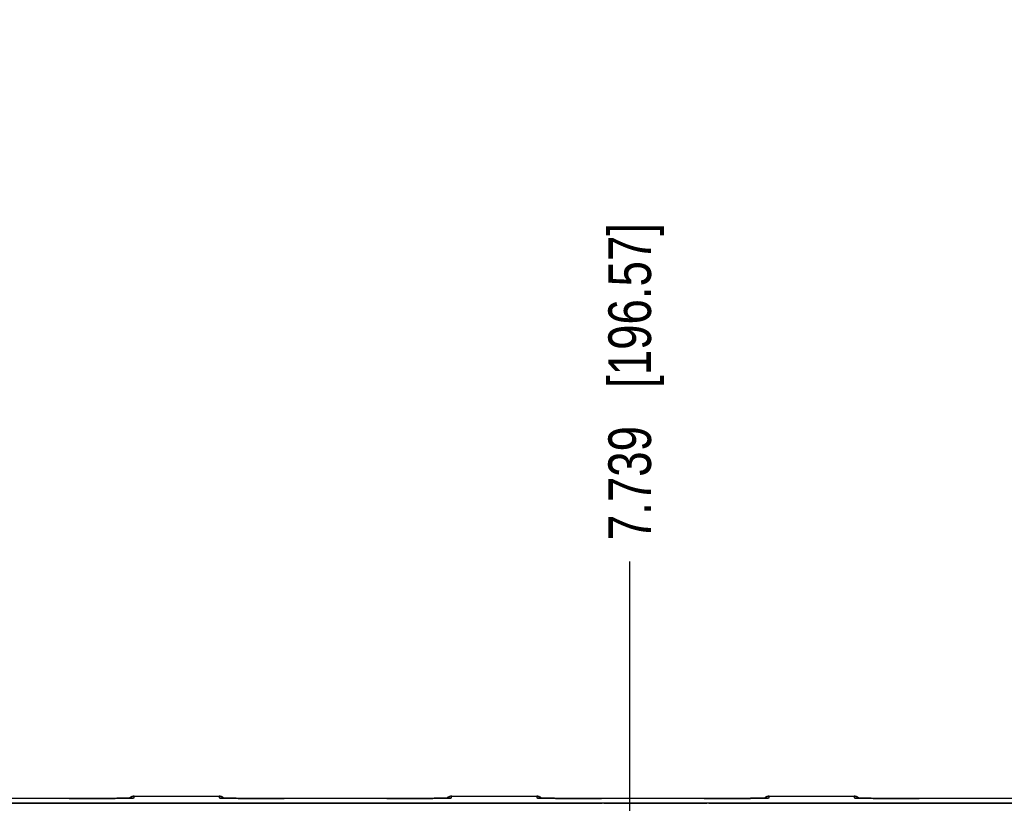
# Model space of a CAD drawing. Header units: inches. Extents: x 0 to 34, y 0 to 22.
# Tile 79 of 224: x 11.6 to 14.5, y 5.8 to 8.1. Entities that reach past the tile are written whole.
import ezdxf

# ---------------------------------------------------------------- set-up
doc = ezdxf.new("R2010")
doc.units = ezdxf.units.IN
doc.header["$LTSCALE"] = 1.87
doc.header["$MEASUREMENT"] = 0
doc.layers.get('0').update_dxf_attribs({"linetype": 'CONTINUOUS'})
doc.layers.add('DIMENSIONS', color=7, linetype='CONTINUOUS')
doc.styles.get("Standard").update_dxf_attribs({"font": 'txt', "width": 0.8})
doc.dimstyles.new('DIMSTYLE_1', dxfattribs={"dimtxt": 0.125, "dimasz": 0.18, "dimexe": 0.125, "dimexo": 0.0625, "dimgap": 0.03125, "dimtad": 0, "dimtih": 1, "dimtoh": 1, "dimdec": 3, "dimzin": 4, "dimdsep": 46, "dimtxsty": 'STANDARD', "dimblk": '_FILLED', "dimblk1": '_FILLED', "dimblk2": '_FILLED', "dimcen": 0.09, "dimadec": 0, "dimazin": 0, "dimtp": 0.01, "dimtm": 0.01, "dimtfac": 1, "dimtdec": 3, "dimtofl": 0, "dimtmove": 0, "dimatfit": 3, "dimldrblk": '_FILLED', "dimfxl": 1, "dimtolj": 1, "dimtzin": 4, "dimarcsym": 0})

# ---------------------------------------------------------------- blocks, each defined once
blk = doc.blocks.new('*D15')
at = {"layer": 'DIMENSIONS', "color": 2, "linetype": 'CONTINUOUS'}
blk.add_line((13.3916, 5.0329), (13.3916, 6.4671), dxfattribs=at)
at = {"layer": 'DIMENSIONS', "color": 2, "linetype": 'CONTINUOUS', "insert": (13.3291, 6.5296), "char_height": 0.125, "width": 1.425, "attachment_point": 1, "rotation": 90, "line_spacing_factor": 0.9}
blk.add_mtext('7.739{\\Ftxt.shx;\\W1.000000;\\H0.125000; }[196.57]', dxfattribs=at)
blk = doc.blocks.new('_FILLED')
at = {"color": 0, "linetype": 'BYBLOCK'}
blk.add_solid([(0, 0), (-1, 0.174), (-1, -0.174)], dxfattribs=at)
blk = doc.blocks.new('*D16')
at = {"layer": 'DIMENSIONS', "color": 2, "linetype": 'CONTINUOUS'}
blk.add_line((20.0266, 5.0329), (20.0266, 6.4671), dxfattribs=at)
at = {"layer": 'DIMENSIONS', "color": 2, "linetype": 'CONTINUOUS', "insert": (19.9641, 6.5296), "char_height": 0.125, "width": 1.425, "attachment_point": 1, "rotation": 90, "line_spacing_factor": 0.9}
blk.add_mtext('14.374{\\Ftxt.shx;\\W1.000000;\\H0.125000; }[365.1]', dxfattribs=at)
blk = doc.blocks.new('*D17')
at = {"layer": 'DIMENSIONS', "color": 2, "linetype": 'CONTINUOUS'}
blk.add_line((21.0466, 4.2329), (21.0466, 6.4671), dxfattribs=at)
at = {"layer": 'DIMENSIONS', "color": 2, "linetype": 'CONTINUOUS', "insert": (20.9841, 6.5296), "char_height": 0.125, "width": 1.525, "attachment_point": 1, "rotation": 90, "line_spacing_factor": 0.9}
blk.add_mtext('15.394{\\Ftxt.shx;\\W1.000000;\\H0.125000; }[391.01]', dxfattribs=at)

msp = doc.modelspace()

# ---------------------------------------------------------------- linework, layer by layer
at = {"color": 7, "linetype": 'CONTINUOUS'}
for p, q in [((11.7501, 5.773), (11.4394, 5.773)), ((11.7651, 5.773), (11.7501, 5.773)), ((11.7801, 5.773), (11.7651, 5.773)), ((11.795, 5.773), (11.7801, 5.773)), ((11.8096, 5.773), (11.795, 5.773)), ((11.8191, 5.7731), (11.8096, 5.773)), ((11.833, 5.7731), (11.8191, 5.7731)), ((11.842, 5.7732), (11.833, 5.7731)), ((11.8507, 5.7732), (11.842, 5.7732)), ((11.8591, 5.7733), (11.8507, 5.7732)), ((11.8673, 5.7733), (11.8591, 5.7733)), ((11.875, 5.7734), (11.8673, 5.7733)), ((11.8825, 5.7734), (11.875, 5.7734)), ((11.8892, 5.7735), (11.8825, 5.7734)), ((11.8977, 5.7736), (11.8892, 5.7735)), ((11.9044, 5.7736), (11.8977, 5.7736)), ((11.9099, 5.7737), (11.9044, 5.7736)), ((11.9145, 5.7738), (11.9099, 5.7737)), ((11.9183, 5.7738), (11.9145, 5.7738)), ((11.9225, 5.7739), (11.9183, 5.7738)), ((11.9259, 5.774), (11.9225, 5.7739)), ((11.9288, 5.7741), (11.9259, 5.774)), ((11.9311, 5.7741), (11.9288, 5.7741)), ((11.933, 5.7742), (11.9311, 5.7741)), ((11.9344, 5.7742), (11.933, 5.7742)), ((11.9353, 5.7743), (11.9344, 5.7742)), ((11.936, 5.7743), (11.9353, 5.7743)), ((11.9366, 5.7743), (11.936, 5.7743)), ((11.9368, 5.7743), (11.9366, 5.7743)), ((11.9371, 5.7743), (11.9368, 5.7743)), ((11.9372, 5.7744), (11.9371, 5.7743)), ((11.9374, 5.7744), (11.9372, 5.7744)), ((11.9374, 5.7743), (11.9401, 5.7746)), ((11.9374, 5.7744), (11.9374, 5.7744)), ((11.9374, 5.7744), (11.9374, 5.7744)), ((11.9401, 5.7746), (11.9402, 5.7796)), ((11.9402, 5.7796), (12.1892, 5.7796)), ((12.1892, 5.7796), (12.1893, 5.7746)), ((12.1893, 5.7746), (12.192, 5.7743)), ((12.1921, 5.7744), (12.192, 5.7744)), ((12.192, 5.7744), (12.192, 5.7744)), ((12.1922, 5.7744), (12.1921, 5.7744)), ((12.1925, 5.7743), (12.1922, 5.7744)), ((12.1927, 5.7743), (12.1925, 5.7743)), ((12.1931, 5.7743), (12.1927, 5.7743)), ((12.1937, 5.7743), (12.1931, 5.7743)), ((12.1945, 5.7742), (12.1937, 5.7743)), ((12.1959, 5.7742), (12.1945, 5.7742)), ((12.1977, 5.7741), (12.1959, 5.7742)), ((12.1999, 5.7741), (12.1977, 5.7741)), ((12.2027, 5.774), (12.1999, 5.7741)), ((12.206, 5.7739), (12.2027, 5.774)), ((12.21, 5.7739), (12.206, 5.7739)), ((12.2148, 5.7738), (12.21, 5.7739)), ((12.2192, 5.7737), (12.2148, 5.7738)), ((12.2245, 5.7737), (12.2192, 5.7737)), ((12.231, 5.7736), (12.2245, 5.7737)), ((12.2387, 5.7735), (12.231, 5.7736)), ((12.2475, 5.7734), (12.2387, 5.7735)), ((12.2545, 5.7734), (12.2475, 5.7734)), ((12.2622, 5.7733), (12.2545, 5.7734)), ((12.2704, 5.7733), (12.2622, 5.7733)), ((12.2788, 5.7732), (12.2704, 5.7733)), ((12.2875, 5.7732), (12.2788, 5.7732)), ((12.2965, 5.7731), (12.2875, 5.7732)), ((12.3103, 5.7731), (12.2965, 5.7731)), ((12.3199, 5.773), (12.3103, 5.7731)), ((12.3543, 5.773), (12.3393, 5.773)), ((12.3694, 5.773), (12.3543, 5.773)), ((12.6801, 5.773), (12.3694, 5.773)), ((12.6951, 5.773), (12.6801, 5.773)), ((12.7101, 5.773), (12.6951, 5.773)), ((12.725, 5.773), (12.7101, 5.773)), ((12.7396, 5.773), (12.725, 5.773)), ((12.7491, 5.7731), (12.7396, 5.773)), ((12.763, 5.7731), (12.7491, 5.7731)), ((12.772, 5.7732), (12.763, 5.7731)), ((12.7807, 5.7732), (12.772, 5.7732)), ((12.7891, 5.7733), (12.7807, 5.7732)), ((12.7973, 5.7733), (12.7891, 5.7733)), ((12.805, 5.7734), (12.7973, 5.7733)), ((12.8125, 5.7734), (12.805, 5.7734)), ((12.8192, 5.7735), (12.8125, 5.7734)), ((12.8277, 5.7736), (12.8192, 5.7735)), ((12.8344, 5.7736), (12.8277, 5.7736)), ((12.8399, 5.7737), (12.8344, 5.7736)), ((12.8445, 5.7738), (12.8399, 5.7737)), ((12.8483, 5.7738), (12.8445, 5.7738)), ((12.8525, 5.7739), (12.8483, 5.7738)), ((12.8559, 5.774), (12.8525, 5.7739)), ((12.8588, 5.7741), (12.8559, 5.774)), ((12.8611, 5.7741), (12.8588, 5.7741)), ((12.863, 5.7742), (12.8611, 5.7741)), ((12.8644, 5.7742), (12.863, 5.7742)), ((12.8653, 5.7743), (12.8644, 5.7742)), ((12.866, 5.7743), (12.8653, 5.7743)), ((12.8666, 5.7743), (12.866, 5.7743)), ((12.8668, 5.7743), (12.8666, 5.7743)), ((12.8671, 5.7743), (12.8668, 5.7743)), ((12.8672, 5.7744), (12.8671, 5.7743)), ((12.8674, 5.7744), (12.8672, 5.7744)), ((12.8674, 5.7743), (12.8701, 5.7746)), ((12.8674, 5.7744), (12.8674, 5.7744)), ((12.8674, 5.7744), (12.8674, 5.7744)), ((12.8701, 5.7746), (12.8702, 5.7796)), ((12.8702, 5.7796), (13.1192, 5.7796)), ((13.1192, 5.7796), (13.1193, 5.7746)), ((13.1193, 5.7746), (13.122, 5.7743)), ((13.1221, 5.7744), (13.122, 5.7744)), ((13.122, 5.7744), (13.122, 5.7744)), ((13.1222, 5.7744), (13.1221, 5.7744)), ((13.1225, 5.7743), (13.1222, 5.7744)), ((13.1227, 5.7743), (13.1225, 5.7743)), ((13.1233, 5.7743), (13.1227, 5.7743)), ((13.1239, 5.7743), (13.1233, 5.7743)), ((13.1248, 5.7742), (13.1239, 5.7743)), ((13.1263, 5.7742), (13.1248, 5.7742)), ((13.1282, 5.7741), (13.1263, 5.7742)), ((13.1306, 5.7741), (13.1282, 5.7741)), ((13.1335, 5.774), (13.1306, 5.7741)), ((13.1369, 5.7739), (13.1335, 5.774)), ((13.1411, 5.7738), (13.1369, 5.7739)), ((13.1462, 5.7738), (13.1411, 5.7738)), ((13.1508, 5.7737), (13.1462, 5.7738)), ((13.1566, 5.7736), (13.1508, 5.7737)), ((13.1634, 5.7736), (13.1566, 5.7736)), ((13.1715, 5.7735), (13.1634, 5.7736)), ((13.1809, 5.7734), (13.1715, 5.7735)), ((13.1883, 5.7733), (13.1809, 5.7734)), ((13.1963, 5.7733), (13.1883, 5.7733)), ((13.2046, 5.7732), (13.1963, 5.7733)), ((13.2131, 5.7732), (13.2046, 5.7732)), ((13.222, 5.7731), (13.2131, 5.7732)), ((13.231, 5.7731), (13.222, 5.7731)), ((13.2451, 5.7731), (13.231, 5.7731)), ((13.2595, 5.773), (13.2451, 5.7731)), ((13.2743, 5.773), (13.2595, 5.773)), ((13.2893, 5.773), (13.2743, 5.773)), ((13.3044, 5.773), (13.2893, 5.773)), ((13.6149, 5.773), (13.3044, 5.773)), ((13.6301, 5.773), (13.6149, 5.773)), ((13.6451, 5.773), (13.6301, 5.773)), ((13.6599, 5.773), (13.6451, 5.773)), ((13.6744, 5.7731), (13.6599, 5.773)), ((13.6884, 5.7731), (13.6744, 5.7731)), ((13.6975, 5.7731), (13.6884, 5.7731)), ((13.7064, 5.7732), (13.6975, 5.7731)), ((13.715, 5.7732), (13.7064, 5.7732)), ((13.7232, 5.7733), (13.715, 5.7732)), ((13.7312, 5.7733), (13.7232, 5.7733)), ((13.7388, 5.7734), (13.7312, 5.7733)), ((13.7459, 5.7735), (13.7388, 5.7734)), ((13.7523, 5.7735), (13.7459, 5.7735)), ((13.7601, 5.7736), (13.7523, 5.7735)), ((13.7664, 5.7737), (13.7601, 5.7736)), ((13.7715, 5.7737), (13.7664, 5.7737)), ((13.7758, 5.7738), (13.7715, 5.7737)), ((13.7805, 5.7739), (13.7758, 5.7738)), ((13.7843, 5.774), (13.7805, 5.7739)), ((13.7874, 5.774), (13.7843, 5.774)), ((13.79, 5.7741), (13.7874, 5.774)), ((13.7921, 5.7741), (13.79, 5.7741)), ((13.7937, 5.7742), (13.7921, 5.7741)), ((13.795, 5.7742), (13.7937, 5.7742)), ((13.7958, 5.7743), (13.795, 5.7742)), ((13.7968, 5.7743), (13.7966, 5.7743)), ((13.7971, 5.7743), (13.7968, 5.7743)), ((13.7972, 5.7744), (13.7971, 5.7743)), ((13.7974, 5.7744), (13.7972, 5.7744)), ((13.7974, 5.7743), (13.8001, 5.7746)), ((13.7974, 5.7744), (13.7974, 5.7744)), ((13.7974, 5.7744), (13.7974, 5.7744)), ((13.8001, 5.7746), (13.8002, 5.7796)), ((13.8002, 5.7796), (14.0492, 5.7796)), ((14.0492, 5.7796), (14.0493, 5.7746)), ((14.0493, 5.7746), (14.052, 5.7743)), ((14.0521, 5.7744), (14.052, 5.7744)), ((14.052, 5.7744), (14.052, 5.7744)), ((14.0522, 5.7744), (14.0521, 5.7744)), ((14.0525, 5.7743), (14.0522, 5.7744)), ((14.0527, 5.7743), (14.0525, 5.7743)), ((14.0531, 5.7743), (14.0527, 5.7743)), ((14.0537, 5.7743), (14.0531, 5.7743)), ((14.0545, 5.7742), (14.0537, 5.7743)), ((14.0559, 5.7742), (14.0545, 5.7742)), ((14.0577, 5.7741), (14.0559, 5.7742)), ((14.0599, 5.7741), (14.0577, 5.7741)), ((14.0627, 5.774), (14.0599, 5.7741)), ((14.066, 5.7739), (14.0627, 5.774)), ((14.07, 5.7739), (14.066, 5.7739)), ((14.0748, 5.7738), (14.07, 5.7739)), ((14.0792, 5.7737), (14.0748, 5.7738)), ((14.0845, 5.7737), (14.0792, 5.7737)), ((14.091, 5.7736), (14.0845, 5.7737)), ((14.0987, 5.7735), (14.091, 5.7736)), ((14.1075, 5.7734), (14.0987, 5.7735)), ((14.1145, 5.7734), (14.1075, 5.7734)), ((14.1222, 5.7733), (14.1145, 5.7734)), ((14.1304, 5.7733), (14.1222, 5.7733)), ((14.1388, 5.7732), (14.1304, 5.7733)), ((14.1475, 5.7732), (14.1388, 5.7732)), ((14.1565, 5.7731), (14.1475, 5.7732)), ((14.1703, 5.7731), (14.1565, 5.7731)), ((14.1847, 5.773), (14.1703, 5.7731)), ((14.1993, 5.773), (14.1847, 5.773)), ((14.2143, 5.773), (14.1993, 5.773)), ((14.2294, 5.773), (14.2143, 5.773)), ((14.5401, 5.773), (14.2294, 5.773)), ((21.5412, 5.7597), (5.7528, 5.7597)), ((8.9849, 5.7595), (13.3109, 5.7595)), ((13.3159, 5.7594), (13.3167, 5.7592)), ((13.3217, 5.7592), (13.6121, 5.7592)), ((13.6171, 5.7592), (13.6179, 5.7594)), ((13.6229, 5.7595), (18.2039, 5.7595))]:
    msp.add_line(p, q, dxfattribs=at)
for points in [[(11.9402, 5.7796), (11.9398, 5.7796), (11.9388, 5.7796), (11.9379, 5.7795), (11.937, 5.7794), (11.9361, 5.7792), (11.9352, 5.779), (11.9343, 5.7787), (11.9334, 5.7785), (11.9325, 5.7781), (11.9317, 5.7777), (11.9308, 5.7773), (11.93, 5.7769), (11.9292, 5.7764), (11.9285, 5.7759), (11.9277, 5.7753), (11.927, 5.7747), (11.9263, 5.7741), (11.9263, 5.774)], [(12.2031, 5.774), (12.203, 5.7741), (12.2023, 5.7747), (12.2016, 5.7753), (12.2009, 5.7759), (12.2001, 5.7764), (12.1993, 5.7769), (12.1985, 5.7773), (12.1977, 5.7777), (12.1968, 5.7781), (12.196, 5.7785), (12.1951, 5.7787), (12.1942, 5.779), (12.1933, 5.7792), (12.1924, 5.7794), (12.1915, 5.7795), (12.1905, 5.7796), (12.1896, 5.7796), (12.1892, 5.7796)], [(12.3393, 5.773), (12.3247, 5.773), (12.3199, 5.773)], [(12.8702, 5.7796), (12.8698, 5.7796), (12.8688, 5.7796), (12.8679, 5.7795), (12.867, 5.7794), (12.8661, 5.7792), (12.8652, 5.779), (12.8643, 5.7787), (12.8634, 5.7785), (12.8625, 5.7781), (12.8617, 5.7777), (12.8608, 5.7773), (12.86, 5.7769), (12.8592, 5.7764), (12.8585, 5.7759), (12.8577, 5.7753), (12.857, 5.7747), (12.8563, 5.7741), (12.8563, 5.774)], [(13.1331, 5.774), (13.133, 5.7741), (13.1323, 5.7747), (13.1316, 5.7753), (13.1309, 5.7759), (13.1301, 5.7764), (13.1293, 5.7769), (13.1285, 5.7773), (13.1277, 5.7777), (13.1268, 5.7781), (13.126, 5.7785), (13.1251, 5.7787), (13.1242, 5.779), (13.1233, 5.7792), (13.1224, 5.7794), (13.1215, 5.7795), (13.1205, 5.7796), (13.1196, 5.7796), (13.1192, 5.7796)], [(13.8002, 5.7796), (13.7998, 5.7796), (13.7988, 5.7796), (13.7979, 5.7795), (13.797, 5.7794), (13.7961, 5.7792), (13.7952, 5.779), (13.7943, 5.7787), (13.7934, 5.7785), (13.7925, 5.7781), (13.7917, 5.7777), (13.7908, 5.7773), (13.79, 5.7769), (13.7892, 5.7764), (13.7885, 5.7759), (13.7877, 5.7753), (13.787, 5.7747), (13.7863, 5.7741), (13.7863, 5.774)], [(13.7966, 5.7743), (13.796, 5.7743), (13.7958, 5.7743)], [(14.0631, 5.774), (14.063, 5.7741), (14.0623, 5.7747), (14.0616, 5.7753), (14.0609, 5.7759), (14.0601, 5.7764), (14.0593, 5.7769), (14.0585, 5.7773), (14.0577, 5.7777), (14.0568, 5.7781), (14.056, 5.7785), (14.0551, 5.7787), (14.0542, 5.779), (14.0533, 5.7792), (14.0524, 5.7794), (14.0515, 5.7795), (14.0505, 5.7796), (14.0496, 5.7796), (14.0492, 5.7796)]]:
    msp.add_lwpolyline(points, dxfattribs=at)
for centre, start, end in [((11.9402, 5.7596), 90.0001, 134.0784), ((11.9401, 5.7546), 89.9999, 99.5269), ((12.1892, 5.7596), 45.9216, 89.9999), ((12.1893, 5.7546), 80.4721, 90.0001), ((12.8702, 5.7596), 90.0001, 134.0784), ((12.8701, 5.7546), 89.9999, 99.5269), ((13.1192, 5.7596), 45.9216, 89.9999), ((13.1193, 5.7546), 80.4721, 90.0001), ((13.8002, 5.7596), 90.0001, 134.0784), ((13.8001, 5.7546), 89.9999, 99.5269), ((14.0492, 5.7596), 45.9216, 89.9999), ((14.0493, 5.7546), 80.4721, 90.0001)]:
    msp.add_arc(centre, 0.02, start, end, dxfattribs=at)
for centre, start_param, end_param in [((13.3109, 5.7594), 0.034907, 1.570796), ((13.3217, 5.7592), -3.106686, -1.570796), ((13.6121, 5.7592), -1.570796, -0.034907), ((13.6229, 5.7594), 1.570796, 3.106686)]:
    msp.add_ellipse(centre, major_axis=(0.005, 0), ratio=0.008727, start_param=start_param, end_param=end_param, dxfattribs=at)
for points, knots in [([(11.7501, 5.773), (11.7556, 5.773), (11.7667, 5.773), (11.7884, 5.773), (11.8098, 5.773), (11.8305, 5.7731), (11.8452, 5.7732), (11.8592, 5.7733), (11.8724, 5.7733), (11.8846, 5.7734), (11.8958, 5.7735), (11.9058, 5.7737), (11.9135, 5.7738), (11.919, 5.7739), (11.9226, 5.7739), (11.9259, 5.774), (11.9289, 5.7741), (11.9315, 5.7741), (11.9338, 5.7742), (11.9355, 5.7742), (11.9366, 5.7743), (11.9372, 5.7743), (11.9374, 5.7743)], [0, 0, 0, 0, 0.088813, 0.176944, 0.348463, 0.430533, 0.509296, 0.584147, 0.654511, 0.719845, 0.77965, 0.833464, 0.880875, 0.902063, 0.921518, 0.939202, 0.95508, 0.969125, 0.981309, 0.991606, 0.996042, 1, 1, 1, 1]), ([(12.192, 5.7743), (12.1922, 5.7743), (12.1927, 5.7743), (12.1939, 5.7742), (12.1956, 5.7742), (12.1978, 5.7741), (12.2005, 5.7741), (12.2034, 5.774), (12.2068, 5.7739), (12.2104, 5.7739), (12.2159, 5.7738), (12.2235, 5.7737), (12.2336, 5.7735), (12.2448, 5.7734), (12.257, 5.7733), (12.2701, 5.7733), (12.2841, 5.7732), (12.2988, 5.7731), (12.3196, 5.773), (12.3465, 5.773), (12.3682, 5.773), (12.3793, 5.773)], [0, 0, 0, 0, 0.003958, 0.008394, 0.018691, 0.030875, 0.04492, 0.060798, 0.078482, 0.097938, 0.119126, 0.166536, 0.22035, 0.280155, 0.345489, 0.415853, 0.490704, 0.569467, 0.651538, 0.823056, 1, 1, 1, 1]), ([(12.6801, 5.773), (12.6856, 5.773), (12.6967, 5.773), (12.7184, 5.773), (12.7398, 5.773), (12.7605, 5.7731), (12.7752, 5.7732), (12.7892, 5.7733), (12.8024, 5.7733), (12.8146, 5.7734), (12.8258, 5.7735), (12.8358, 5.7737), (12.8435, 5.7738), (12.849, 5.7739), (12.8526, 5.7739), (12.8559, 5.774), (12.8589, 5.7741), (12.8615, 5.7741), (12.8638, 5.7742), (12.8655, 5.7742), (12.8666, 5.7743), (12.8672, 5.7743), (12.8674, 5.7743)], [0, 0, 0, 0, 0.088813, 0.176944, 0.348463, 0.430533, 0.509296, 0.584147, 0.654511, 0.719845, 0.77965, 0.833464, 0.880875, 0.902063, 0.921518, 0.939202, 0.95508, 0.969125, 0.981309, 0.991606, 0.996042, 1, 1, 1, 1]), ([(13.122, 5.7743), (13.1222, 5.7743), (13.1227, 5.7743), (13.1239, 5.7742), (13.1256, 5.7742), (13.1278, 5.7741), (13.1305, 5.7741), (13.1334, 5.774), (13.1368, 5.7739), (13.1404, 5.7739), (13.1459, 5.7738), (13.1535, 5.7737), (13.1636, 5.7735), (13.1748, 5.7734), (13.187, 5.7733), (13.2001, 5.7733), (13.2141, 5.7732), (13.2288, 5.7731), (13.2496, 5.773), (13.2765, 5.773), (13.2982, 5.773), (13.3093, 5.773)], [0, 0, 0, 0, 0.003958, 0.008394, 0.018691, 0.030875, 0.04492, 0.060798, 0.078482, 0.097938, 0.119126, 0.166536, 0.22035, 0.280155, 0.345489, 0.415853, 0.490704, 0.569467, 0.651538, 0.823056, 1, 1, 1, 1]), ([(13.6101, 5.773), (13.6156, 5.773), (13.6267, 5.773), (13.6484, 5.773), (13.6698, 5.773), (13.6905, 5.7731), (13.7052, 5.7732), (13.7192, 5.7733), (13.7324, 5.7733), (13.7446, 5.7734), (13.7558, 5.7735), (13.7658, 5.7737), (13.7735, 5.7738), (13.779, 5.7739), (13.7826, 5.7739), (13.7859, 5.774), (13.7889, 5.7741), (13.7915, 5.7741), (13.7938, 5.7742), (13.7955, 5.7742), (13.7966, 5.7743), (13.7972, 5.7743), (13.7974, 5.7743)], [0, 0, 0, 0, 0.088813, 0.176944, 0.348463, 0.430533, 0.509296, 0.584147, 0.654511, 0.719845, 0.77965, 0.833464, 0.880875, 0.902063, 0.921518, 0.939202, 0.95508, 0.969125, 0.981309, 0.991606, 0.996042, 1, 1, 1, 1]), ([(14.052, 5.7743), (14.0522, 5.7743), (14.0527, 5.7743), (14.0539, 5.7742), (14.0556, 5.7742), (14.0578, 5.7741), (14.0605, 5.7741), (14.0634, 5.774), (14.0668, 5.7739), (14.0704, 5.7739), (14.0759, 5.7738), (14.0835, 5.7737), (14.0936, 5.7735), (14.1048, 5.7734), (14.117, 5.7733), (14.1301, 5.7733), (14.1441, 5.7732), (14.1588, 5.7731), (14.1796, 5.773), (14.2065, 5.773), (14.2282, 5.773), (14.2393, 5.773)], [0, 0, 0, 0, 0.003958, 0.008394, 0.018691, 0.030875, 0.04492, 0.060798, 0.078482, 0.097938, 0.119126, 0.166536, 0.22035, 0.280155, 0.345489, 0.415853, 0.490704, 0.569467, 0.651538, 0.823056, 1, 1, 1, 1])]:
    msp.add_open_spline(points, degree=3, knots=knots, dxfattribs=at)

# ---------------------------------------------------------------- dimensions: what is measured, and where the dimension line sits
at = {"layer": 'DIMENSIONS', "color": 2, "linetype": 'CONTINUOUS'}
for feature_location, offset, origin, picture, middle in [((21.0466, 4.2329), (0, 2.2342), (5.6526, 4.1704), '*D17', (21.0466, 7.2921)), ((13.3916, 5.0329), (0, 1.4342), (5.6526, 4.9704), '*D15', (13.3916, 7.2421)), ((20.0266, 5.0329), (0, 1.4342), (5.6526, 4.9704), '*D16', (20.0266, 7.2421))]:
    dim = msp.add_ordinate_dim(feature_location=feature_location, offset=offset, dtype=1, origin=origin, dimstyle='DIMSTYLE_1', dxfattribs=at)
    dim.commit()
    dim.dimension.update_dxf_attribs({"geometry": picture, "text_midpoint": middle})

doc.saveas('drawing.dxf')
